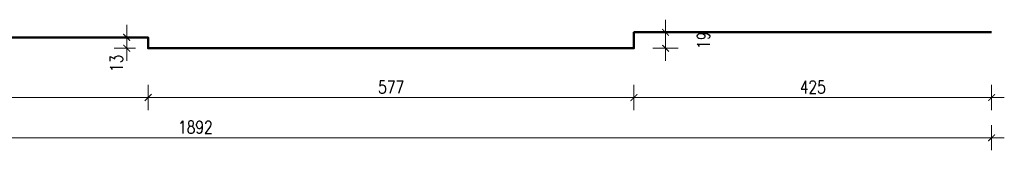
# Model space of a CAD drawing. Header units: millimetres. Extents: x 284606 to 569416, y -192995 to -95103.
# Tile 56 of 178: x 289082 to 290251, y -99036 to -98881. Entities that reach past the tile are written whole.
import ezdxf

# ---------------------------------------------------------------- set-up
doc = ezdxf.new("R2010")
doc.units = ezdxf.units.MM
doc.layers.get('0').update_dxf_attribs({"lineweight": 0})
doc.layers.add('!STR_Konstrukcja 0.50', color=72, linetype='Continuous', lineweight=50)
doc.layers.add('!STR_Wymiarowanie', color=254, linetype='Continuous', lineweight=9)
doc.styles.add('EKO 1-10', font='romans.shx', dxfattribs={"width": 0.8, "height": 15})
doc.dimstyles.new('EKO wymiar 1-10', dxfattribs={"dimtxt": 15, "dimasz": 8, "dimexe": 15, "dimexo": 15, "dimgap": 5, "dimtad": 1, "dimdec": 0, "dimtxsty": 'EKO 1-10', "dimblk": 'ARCHTICK', "dimcen": 10, "dimdle": 15, "dimclrd": 256, "dimclre": 256, "dimclrt": 256, "dimazin": 2, "dimtfac": 1, "dimtdec": 0, "dimtmove": 2, "dimatfit": 3, "dimldrblk": 'ARCHTICK', "dimfxl": 15, "dimfxlon": 1, "dimlwd": -1, "dimlwe": -1, "dimarcsym": 0})

# ---------------------------------------------------------------- blocks, each defined once
blk = doc.blocks.new('_ArchTick')
at = {"color": 0, "linetype": 'ByBlock', "const_width": 0.15}
blk.add_lwpolyline([(-0.5, -0.5), (0.5, 0.5)], dxfattribs=at)
blk = doc.blocks.new('*D134')
at = {"layer": '!STR_Wymiarowanie', "ltscale": 1.5, "transparency": 16777216}
for p, q in [((288769, -98958.7), (288769, -98988.7)), ((289234.3, -98958.7), (289234.3, -98988.7)), ((288754, -98973.7), (289249.3, -98973.7))]:
    blk.add_line(p, q, dxfattribs=at)
at = {"layer": 'Defpoints', "color": 0, "ltscale": 1.5, "transparency": 16777216}
for p in [(288769, -98902.1), (289234.3, -98915.1), (289234.3, -98973.7)]:
    blk.add_point(p, dxfattribs=at)
at = {"layer": '!STR_Wymiarowanie', "ltscale": 1.5, "transparency": 16777216, "xscale": 8, "yscale": 8, "zscale": 8, "rotation": 180}
blk.add_blockref('_ArchTick', (288769, -98973.7), dxfattribs=at)
at = {"layer": '!STR_Wymiarowanie', "ltscale": 1.5, "transparency": 16777216, "xscale": 8, "yscale": 8, "zscale": 8}
blk.add_blockref('_ArchTick', (289234.3, -98973.7), dxfattribs=at)
at = {"layer": '!STR_Wymiarowanie', "ltscale": 1.5, "transparency": 16777216, "insert": (289001.7, -98961.2), "char_height": 15, "attachment_point": 5, "style": 'EKO 1-10'}
blk.add_mtext('465', dxfattribs=at)
blk = doc.blocks.new('*D135')
at = {"layer": '!STR_Wymiarowanie', "ltscale": 1.5, "transparency": 16777216}
for p, q in [((289234.3, -98958.7), (289234.3, -98988.7)), ((289811.4, -98958.7), (289811.4, -98988.7)), ((289219.3, -98973.7), (289826.4, -98973.7))]:
    blk.add_line(p, q, dxfattribs=at)
at = {"layer": 'Defpoints', "color": 0, "ltscale": 1.5, "transparency": 16777216}
for p in [(289234.3, -98915.1), (289811.4, -98915.1), (289811.4, -98973.7)]:
    blk.add_point(p, dxfattribs=at)
at = {"layer": '!STR_Wymiarowanie', "ltscale": 1.5, "transparency": 16777216, "xscale": 8, "yscale": 8, "zscale": 8, "rotation": 180}
blk.add_blockref('_ArchTick', (289234.3, -98973.7), dxfattribs=at)
at = {"layer": '!STR_Wymiarowanie', "ltscale": 1.5, "transparency": 16777216, "xscale": 8, "yscale": 8, "zscale": 8}
blk.add_blockref('_ArchTick', (289811.4, -98973.7), dxfattribs=at)
at = {"layer": '!STR_Wymiarowanie', "ltscale": 1.5, "transparency": 16777216, "insert": (289522.9, -98961.2), "char_height": 15, "attachment_point": 5, "style": 'EKO 1-10'}
blk.add_mtext('577', dxfattribs=at)
blk = doc.blocks.new('*D136')
at = {"layer": '!STR_Wymiarowanie', "ltscale": 1.5, "transparency": 16777216}
for p, q in [((289811.4, -98958.7), (289811.4, -98988.7)), ((290236.4, -98958.7), (290236.4, -98988.7)), ((289796.4, -98973.7), (290251.4, -98973.7))]:
    blk.add_line(p, q, dxfattribs=at)
at = {"layer": 'Defpoints', "color": 0, "ltscale": 1.5, "transparency": 16777216}
for p in [(290236.4, -98896.1), (289811.4, -98915.1), (290236.4, -98973.7)]:
    blk.add_point(p, dxfattribs=at)
at = {"layer": '!STR_Wymiarowanie', "ltscale": 1.5, "transparency": 16777216, "xscale": 8, "yscale": 8, "zscale": 8, "rotation": 180}
blk.add_blockref('_ArchTick', (289811.4, -98973.7), dxfattribs=at)
at = {"layer": '!STR_Wymiarowanie', "ltscale": 1.5, "transparency": 16777216, "xscale": 8, "yscale": 8, "zscale": 8}
blk.add_blockref('_ArchTick', (290236.4, -98973.7), dxfattribs=at)
at = {"layer": '!STR_Wymiarowanie', "ltscale": 1.5, "transparency": 16777216, "insert": (290023.9, -98961.2), "char_height": 15, "attachment_point": 5, "style": 'EKO 1-10'}
blk.add_mtext('425', dxfattribs=at)
blk = doc.blocks.new('*D137')
at = {"layer": '!STR_Wymiarowanie', "ltscale": 1.5, "transparency": 16777216}
for p, q in [((289849, -98930.1), (289849, -98881.1)), ((289834, -98896.1), (289864, -98896.1)), ((289834, -98915.1), (289864, -98915.1))]:
    blk.add_line(p, q, dxfattribs=at)
at = {"layer": 'Defpoints', "color": 0, "ltscale": 1.5, "transparency": 16777216}
for p in [(289811.4, -98896.1), (289849, -98896.1), (289811.4, -98915.1)]:
    blk.add_point(p, dxfattribs=at)
at = {"layer": '!STR_Wymiarowanie', "ltscale": 1.5, "transparency": 16777216, "xscale": 8, "yscale": 8, "zscale": 8}
for p, rotation in [((289849, -98896.1), 90), ((289849, -98915.1), 270)]:
    blk.add_blockref('_ArchTick', p, dxfattribs=dict(at, rotation=rotation))
at = {"layer": '!STR_Wymiarowanie', "ltscale": 1.5, "transparency": 16777216, "insert": (289894, -98905.6), "char_height": 15, "attachment_point": 5, "rotation": 90, "style": 'EKO 1-10'}
blk.add_mtext('19', dxfattribs=at)
blk = doc.blocks.new('*D138')
at = {"layer": '!STR_Wymiarowanie', "ltscale": 1.5, "transparency": 16777216}
for p, q in [((289208.8, -98887.1), (289208.8, -98930.1)), ((289219.3, -98902.1), (289193.8, -98902.1)), ((289219.3, -98915.1), (289193.8, -98915.1))]:
    blk.add_line(p, q, dxfattribs=at)
at = {"layer": 'Defpoints', "color": 0, "ltscale": 1.5, "transparency": 16777216}
for p in [(289234.3, -98902.1), (289208.8, -98915.1), (289234.3, -98915.1)]:
    blk.add_point(p, dxfattribs=at)
at = {"layer": '!STR_Wymiarowanie', "ltscale": 1.5, "transparency": 16777216, "xscale": 8, "yscale": 8, "zscale": 8}
for p, rotation in [((289208.8, -98902.1), 90), ((289208.8, -98915.1), 270)]:
    blk.add_blockref('_ArchTick', p, dxfattribs=dict(at, rotation=rotation))
at = {"layer": '!STR_Wymiarowanie', "ltscale": 1.5, "transparency": 16777216, "insert": (289196.7, -98933), "char_height": 15, "attachment_point": 5, "rotation": 90, "style": 'EKO 1-10'}
blk.add_mtext('13', dxfattribs=at)
blk = doc.blocks.new('*D142')
at = {"layer": '!STR_Wymiarowanie', "ltscale": 1.5, "transparency": 16777216}
for p, q in [((288344.3, -99006.5), (288344.3, -99036.5)), ((290236.4, -99006.5), (290236.4, -99036.5)), ((288329.3, -99021.5), (290251.4, -99021.5))]:
    blk.add_line(p, q, dxfattribs=at)
at = {"layer": 'Defpoints', "color": 0, "ltscale": 1.5, "transparency": 16777216}
for p in [(288344.3, -98896.1), (290236.4, -98896.1), (290236.4, -99021.5)]:
    blk.add_point(p, dxfattribs=at)
at = {"layer": '!STR_Wymiarowanie', "ltscale": 1.5, "transparency": 16777216, "xscale": 8, "yscale": 8, "zscale": 8, "rotation": 180}
blk.add_blockref('_ArchTick', (288344.3, -99021.5), dxfattribs=at)
at = {"layer": '!STR_Wymiarowanie', "ltscale": 1.5, "transparency": 16777216, "xscale": 8, "yscale": 8, "zscale": 8}
blk.add_blockref('_ArchTick', (290236.4, -99021.5), dxfattribs=at)
at = {"layer": '!STR_Wymiarowanie', "ltscale": 1.5, "transparency": 16777216, "insert": (289290.4, -99009), "char_height": 15, "attachment_point": 5, "style": 'EKO 1-10'}
blk.add_mtext('1892', dxfattribs=at)

msp = doc.modelspace()

# ---------------------------------------------------------------- linework, layer by layer
at = {"layer": '!STR_Konstrukcja 0.50', "ltscale": 1.5}
msp.add_lwpolyline([(288344.3, -98896.1), (288769, -98896.1), (288769, -98902.1), (289234.3, -98902.1), (289234.3, -98915.1), (289811.4, -98915.1), (289811.4, -98896.1), (290236.4, -98896.1)], dxfattribs=at)

# ---------------------------------------------------------------- dimensions: what is measured, and where the dimension line sits
at = {"layer": '!STR_Wymiarowanie', "ltscale": 1.5}
dim = msp.add_linear_dim(base=(289208.8, -98915.1), p1=(289234.3, -98902.1), p2=(289234.3, -98915.1), angle=90, dimstyle='EKO wymiar 1-10', dxfattribs=at)
dim.commit()
dim.dimension.update_dxf_attribs({"geometry": '*D138', "text_midpoint": (289196.7, -98933), "dimtype": 160})
dim = msp.add_linear_dim(base=(289849, -98896.1), p1=(289811.4, -98915.1), p2=(289811.4, -98896.1), angle=90, dimstyle='EKO wymiar 1-10', dxfattribs=at)
dim.commit()
dim.dimension.update_dxf_attribs({"geometry": '*D137', "text_midpoint": (289894, -98905.6)})
for base, p1, p2, picture, middle in [((290236.4, -99021.5), (288344.3, -98896.1), (290236.4, -98896.1), '*D142', (289290.4, -99009)), ((290236.4, -98973.7), (289811.4, -98915.1), (290236.4, -98896.1), '*D136', (290023.9, -98961.2)), ((289234.3, -98973.7), (288769, -98902.1), (289234.3, -98915.1), '*D134', (289001.7, -98961.2)), ((289811.4, -98973.7), (289234.3, -98915.1), (289811.4, -98915.1), '*D135', (289522.9, -98961.2))]:
    dim = msp.add_linear_dim(base=base, p1=p1, p2=p2, dimstyle='EKO wymiar 1-10', dxfattribs=at)
    dim.commit()
    dim.dimension.update_dxf_attribs({"geometry": picture, "text_midpoint": middle})

doc.saveas('drawing.dxf')
